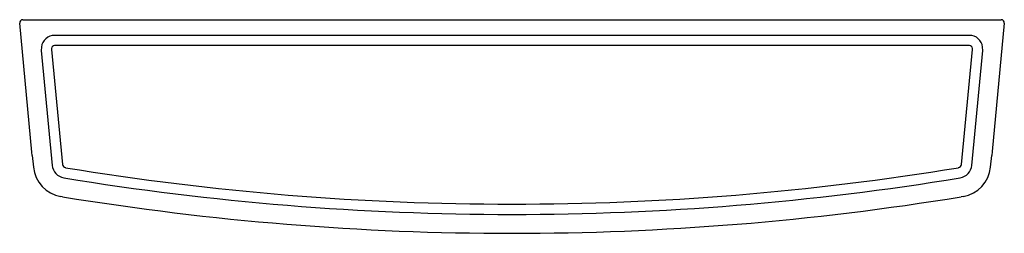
# Model space of a CAD drawing. Header units: millimetres. Extents: x 1000.995 to 1001.594, y 170.984 to 171.114.
import ezdxf

# ---------------------------------------------------------------- set-up
doc = ezdxf.new("R2010")
doc.units = ezdxf.units.MM
doc.layers.add('SANINDUSA', color=3, linetype='Continuous')

msp = doc.modelspace()

# ---------------------------------------------------------------- linework, layer by layer
at = {"layer": 'SANINDUSA'}
for p, q in [((1000.99662, 171.1142), (1000.99964, 171.1142)), ((1000.99964, 171.1142), (1001.58921, 171.1142)), ((1001.58921, 171.1142), (1001.59222, 171.1142)), ((1001.00209, 171.03367), (1000.99463, 171.11202)), ((1001.59422, 171.11202), (1001.58679, 171.034)), ((1001.57297, 171.10466), (1001.01588, 171.10466)), ((1001.00781, 171.09756), (1001.00777, 171.0954)), ((1001.57297, 171.09842), (1001.01588, 171.09842)), ((1001.57486, 171.096), (1001.57485, 171.09673)), ((1001.58108, 171.0954), (1001.58104, 171.09756)), ((1001.00777, 171.0954), (1001.01442, 171.02556)), ((1001.01398, 171.096), (1001.02064, 171.02615)), ((1001.56821, 171.02615), (1001.57486, 171.096)), ((1001.57443, 171.02556), (1001.58108, 171.0954)), ((1001.00229, 171.03165), (1001.00209, 171.03367)), ((1001.00229, 171.03165), (1001.00298, 171.02446)), ((1001.58586, 171.02446), (1001.58655, 171.03159)), ((1001.58679, 171.034), (1001.58655, 171.03159)), ((1001.02078, 171.00645), (1001.01963, 171.00664)), ((1001.56922, 171.00664), (1001.56791, 171.00642))]:
    msp.add_line(p, q, dxfattribs=at)
at = {"layer": 'SANINDUSA', "flags": 128}
msp.add_lwpolyline([(1001.014, 171.09673), (1001.01397, 171.09648), (1001.01398, 171.096)], dxfattribs=at)
at = {"layer": 'SANINDUSA'}
for centre, radius, start, end in [((1000.99662, 171.1122), 0.002, 90, 185.44033), ((1001.59222, 171.1122), 0.002, 354.55967, 90), ((1001.01588, 171.09653), 0.00814, 90.01756, 172.71225), ((1001.57297, 171.09653), 0.00814, 7.28775, 89.98244), ((1001.02291, 171.02638), 0.02002, 185.51688, 260.57903), ((1001.02288, 171.02637), 0.0085, 185.44033, 260.66746), ((1001.02288, 171.02637), 0.00225, 185.44033, 260.66746), ((1001.56597, 171.02637), 0.00225, 279.33254, 354.55967), ((1001.56597, 171.02637), 0.0085, 279.33254, 354.55967), ((1001.56594, 171.02638), 0.02002, 279.41949, 354.48781), ((1001.29442, 172.6787), 1.67675, 260.66746, 279.33254), ((1001.29442, 172.6787), 1.683, 260.66746, 279.33254), ((1001.29442, 172.6787), 1.6945, 260.70657, 279.28792)]:
    msp.add_arc(centre, radius, start, end, dxfattribs=at)
for centre, major_axis, start_param, end_param in [((1001.01602, 171.09629), (-0.00109, 0.00188), 5.79094, 7.154046), ((1001.57283, 171.09629), (0.00109, 0.00188), 5.412324, 6.77543)]:
    msp.add_ellipse(centre, major_axis=major_axis, ratio=0.921618, start_param=start_param, end_param=end_param, dxfattribs=at)

doc.saveas('drawing.dxf')
